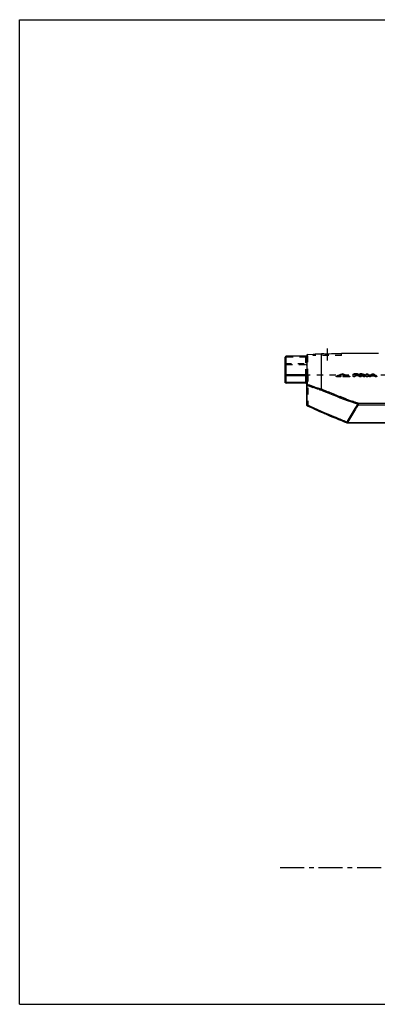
# Model space of a CAD drawing. Header units: millimetres. Extents: x 0 to 1000, y 0 to 1000.
# Tile 1 of 2: x 0 to 364, y 0 to 1000. Entities that reach past the tile are written whole.
import ezdxf

# ---------------------------------------------------------------- set-up
doc = ezdxf.new("R2010")
doc.units = ezdxf.units.MM
doc.header["$LTSCALE"] = 65.185185
doc.linetypes.add('CENTER', pattern=[0.6, 0.375, -0.075, 0.075, -0.075])
doc.linetypes.add('HIDDEN', pattern=[0.2, 0.1, -0.1])
doc.layers.get('0').update_dxf_attribs({"linetype": 'CONTINUOUS'})
for name, color, linetype in [('ACHSEN_S', 7, 'CONTINUOUS'), ('FASEN', 7, 'CONTINUOUS'), ('KOERPER', 7, 'CONTINUOUS'), ('KONST.EL_MIT_GEO', 7, 'CONTINUOUS'), ('RUNDUNG', 7, 'CONTINUOUS'), ('SCHNITT', 7, 'CONTINUOUS')]:
    doc.layers.add(name, color=color, linetype=linetype)

msp = doc.modelspace()

# ---------------------------------------------------------------- linework, layer by layer
at = {"color": 7, "linetype": 'Continuous'}
for p, q in [((0, 0), (0, 1000)), ((0, 1000), (1000, 1000)), ((0, 0), (1000, 0))]:
    msp.add_line(p, q, dxfattribs=at)
at = {"layer": 'ACHSEN_S', "color": 40, "linetype": 'CENTER'}
msp.add_line((265, 139), (735, 139), dxfattribs=at)
at = {"layer": 'FASEN', "color": 7, "linetype": 'Continuous'}
msp.add_line((292.9, 659.8), (298.5, 660.3), dxfattribs=at)
at = {"layer": 'KOERPER', "color": 7, "linetype": 'Continuous'}
msp.add_line((365.1, 661), (327.5, 661), dxfattribs=at)
at = {"layer": 'KONST.EL_MIT_GEO', "color": 8, "linetype": 'HIDDEN'}
for p, q in [((327.8, 639.9), (327.8, 640.1)), ((328.7, 639.9), (328.7, 640.1)), ((340.2, 639.9), (340.2, 640.2)), ((343.5, 639.9), (343.5, 640.2)), ((346.5, 639.9), (346.5, 640.2)), ((348, 639.9), (348, 640.2)), ((358.4, 639.8), (358.4, 640.1)), ((360.3, 639.8), (360.3, 640.1)), ((322.1, 637.7), (322.1, 637.9)), ((323.7, 637.7), (323.7, 638)), ((323.7, 637.7), (324.4, 638)), ((326, 637.7), (323.7, 637.7)), ((326, 637.7), (326, 638)), ((329.5, 637.7), (329.5, 638)), ((335.3, 637.7), (329.5, 637.7)), ((331.9, 638.6), (331.9, 638.9)), ((335.3, 637.7), (335.3, 638)), ((343.5, 639.9), (340.2, 639.9)), ((341.2, 639), (341.2, 639.3)), ((343.2, 639), (341.2, 639)), ((343.2, 639), (343.2, 639.3)), ((348, 639.9), (346.5, 639.9)), ((347.5, 639), (347.5, 639.3)), ((348, 639), (347.5, 639)), ((348, 639), (348, 639.3)), ((348.7, 639.2), (348.7, 639.5)), ((350, 638.6), (350, 638.9)), ((351.3, 637.8), (351.3, 638.1)), ((355.4, 637.8), (355.4, 638.1)), ((358.5, 638.4), (358.5, 638.7)), ((358.5, 638.4), (358.7, 638.5)), ((360.2, 638.4), (358.5, 638.4)), ((358.7, 638.5), (358.9, 638.7)), ((360, 638.5), (359.8, 638.7)), ((360.2, 638.4), (360, 638.5)), ((360.2, 638.4), (360.2, 638.7)), ((363.3, 637.8), (363.3, 638.1))]:
    msp.add_line(p, q, dxfattribs=at)
at = {"layer": 'KONST.EL_MIT_GEO', "color": 7, "linetype": 'Continuous'}
for p, q in [((343.5, 640.2), (340.2, 640.2)), ((348, 640.2), (346.5, 640.2)), ((322, 637.8), (322, 637.6)), ((322.6, 637.4), (322.6, 637.7)), ((326, 637.7), (322.6, 637.7)), ((326, 637.4), (322.6, 637.4)), ((326, 638), (323.7, 638)), ((326, 637.4), (326, 637.7)), ((326.6, 637.6), (326.6, 637.8)), ((328.3, 639.5), (328.3, 639.8)), ((328.9, 637.8), (328.9, 637.6)), ((335.3, 638), (329.5, 638)), ((329.5, 637.4), (329.5, 637.7)), ((335.3, 637.7), (329.5, 637.7)), ((335.3, 637.4), (329.5, 637.4)), ((331, 638.4), (331, 638.7)), ((332, 638.5), (332, 638.8)), ((335.3, 637.4), (335.3, 637.7)), ((335.9, 637.6), (335.9, 637.8)), ((339.2, 637.7), (339.2, 639.9)), ((341.2, 639.3), (341.2, 639.7)), ((343.5, 639.7), (341.2, 639.7)), ((343.5, 639.4), (341.2, 639.4)), ((343.2, 639.3), (341.2, 639.3)), ((341.2, 637.7), (341.2, 638.7)), ((343.2, 638.7), (341.2, 638.7)), ((343.2, 638.4), (341.2, 638.4)), ((343.2, 638.4), (343.2, 638.7)), ((343.5, 639.4), (343.5, 639.7)), ((344.2, 638.7), (344.2, 639)), ((344.5, 639.7), (344.5, 639.9)), ((345.5, 637.7), (345.5, 639.9)), ((347.5, 639.3), (347.5, 639.7)), ((348, 639.7), (347.5, 639.7)), ((348, 639.4), (347.5, 639.4)), ((348, 639.3), (347.5, 639.3)), ((347.5, 637.7), (347.5, 638.7)), ((348.2, 638.7), (347.5, 638.7)), ((348.2, 638.4), (347.5, 638.4)), ((348, 639.4), (348, 639.7)), ((348.2, 638.4), (348.2, 638.7)), ((349.5, 637.6), (349.5, 637.8)), ((350.7, 639.2), (350.7, 639.5)), ((351.4, 637.7), (351.4, 638)), ((352.4, 637.7), (352.4, 639.9)), ((354.4, 637.7), (354.4, 639.9)), ((355.4, 638), (355.4, 637.7)), ((357.3, 637.6), (357.3, 637.8)), ((357.6, 637.8), (357.6, 638.1)), ((361.1, 638.1), (357.6, 638.1)), ((361.1, 637.8), (357.6, 637.8)), ((360.2, 638.7), (358.5, 638.7)), ((358.9, 638.7), (359.4, 638.9)), ((359.4, 638.9), (359.4, 639.2)), ((359.8, 638.7), (359.4, 638.9)), ((361.1, 637.8), (361.1, 638.1)), ((361.4, 637.6), (361.4, 637.8)), ((363.3, 637.7), (363.3, 638))]:
    msp.add_line(p, q, dxfattribs=at)
for centre, radius, start, end in [((459.9, 293), 371.4, 110.8326, 111.7688), ((197.4, 295.1), 369.2, 68.6461, 69.1692), ((456.6, 487.2), 181.6, 122.7092, 123.8415), ((262.1, 487.2), 181.6, 56.1585, 57.2907), ((461.4, 292.6), 371.8, 110.9901, 111.74), ((461.2, 292.7), 371.4, 110.9786, 111.6095), ((195.7, 294.2), 370.2, 68.5618, 69.0111), ((195.7, 293.8), 370.3, 68.573, 69.0221), ((244.2, 472.3), 196.2, 57.5494, 58.0101), ((244.3, 471.9), 196.2, 57.5643, 58.0249), ((246.9, 473), 195.4, 57.6837, 58.1432), ((458.7, 487.4), 181.4, 123.1838, 123.5024), ((260, 487.4), 181.4, 56.4976, 56.8162)]:
    msp.add_arc(centre, radius, start, end, dxfattribs=at)
at = {"layer": 'KONST.EL_MIT_GEO', "color": 8, "linetype": 'HIDDEN'}
for centre, radius, start, end in [((459.8, 292.6), 371.6, 110.8217, 111.7575), ((197.5, 294.6), 369.4, 68.6573, 69.1801), ((348.2, 638.3), 1.08, 74.4836, 75.8678), ((349, 641.8), 3.31, 286.6988, 288.5434), ((246.9, 472.7), 195.4, 57.6986, 58.1579), ((349.2, 641.3), 2.77, 288.5408, 290.6095), ((349.4, 640.9), 2.32, 290.5991, 293.1911), ((456.5, 486.9), 181.6, 122.6943, 123.8263), ((262.2, 486.9), 181.6, 56.1737, 57.3057)]:
    msp.add_arc(centre, radius, start, end, dxfattribs=at)
at = {"layer": 'KONST.EL_MIT_GEO', "color": 7, "linetype": 'Continuous'}
for centre, major_axis, start_param, end_param in [((357.3, 139), (82.2, 521.2), 0.36399, 0.36564), ((357.3, 139), (82.1, 520.9), 0.36399, 0.36564), ((361.4, 139), (-82.2, 521.2), -0.36564, -0.36399), ((361.4, 139), (-82.1, 520.9), -0.36564, -0.36399)]:
    msp.add_ellipse(centre, major_axis=major_axis, ratio=0.41179, start_param=start_param, end_param=end_param, dxfattribs=at)
for points, knots in [([(327.8, 640.1), (327.8, 640.2), (328, 640.2), (328.3, 640.2), (328.5, 640.2), (328.7, 640.2), (328.7, 640.1)], [0, 0, 0, 0, 0.22317, 0.50002, 0.77685, 1, 1, 1, 1]), ([(339.2, 639.9), (339.2, 640), (339.3, 640), (339.4, 640.1), (339.6, 640.2), (339.9, 640.2), (340.1, 640.2), (340.2, 640.2)], [0, 0, 0, 0, 0.12231, 0.2189, 0.34044, 0.6456, 1, 1, 1, 1]), ([(343.5, 640.2), (343.7, 640.2), (343.9, 640.2), (344.2, 640.2), (344.4, 640.1), (344.5, 640), (344.5, 640), (344.5, 639.9)], [0, 0, 0, 0, 0.35437, 0.65957, 0.78108, 0.87764, 1, 1, 1, 1]), ([(345.5, 639.9), (345.5, 640), (345.6, 640), (345.7, 640.1), (345.9, 640.2), (346.1, 640.2), (346.4, 640.2), (346.5, 640.2)], [0, 0, 0, 0, 0.12231, 0.2189, 0.34044, 0.6456, 1, 1, 1, 1]), ([(348, 640.2), (348.4, 640.2), (348.9, 640.2), (349.5, 640.1), (349.9, 640), (350.3, 639.9), (350.5, 639.8), (350.7, 639.6), (350.7, 639.5)], [0, 0, 0, 0, 0.35398, 0.51542, 0.65905, 0.78049, 0.87712, 1, 1, 1, 1]), ([(352.4, 639.9), (352.4, 640), (352.5, 640), (352.6, 640.1), (352.7, 640.2), (353, 640.2), (353.4, 640.2), (353.7, 640.2), (354, 640.2), (354.2, 640.1), (354.3, 640), (354.4, 640), (354.4, 639.9)], [0, 0, 0, 0, 0.06116, 0.10942, 0.17019, 0.3228, 0.5, 0.67721, 0.82982, 0.89058, 0.93884, 1, 1, 1, 1]), ([(358.4, 640.1), (358.5, 640.1), (358.6, 640.1), (358.9, 640.2), (359.4, 640.2), (359.8, 640.2), (360.1, 640.1), (360.2, 640.1), (360.3, 640.1)], [0, 0, 0, 0, 0.08933, 0.20793, 0.5001, 0.79221, 0.91075, 1, 1, 1, 1]), ([(322, 637.8), (322, 637.9), (322, 637.9), (322.1, 637.9), (322.1, 637.9), (322.1, 637.9)], [0, 0, 0, 0, 0.17635, 0.51832, 1, 1, 1, 1]), ([(322.6, 637.7), (322.4, 637.7), (322.3, 637.7), (322.1, 637.7), (322, 637.8), (322, 637.8), (322, 637.8)], [0, 0, 0, 0, 0.65558, 0.77722, 0.87439, 1, 1, 1, 1]), ([(322.6, 637.4), (322.4, 637.4), (322.3, 637.4), (322.1, 637.5), (322, 637.5), (322, 637.5), (322, 637.6)], [0, 0, 0, 0, 0.65357, 0.77723, 0.87614, 1, 1, 1, 1]), ([(326, 638), (326.2, 638), (326.3, 638), (326.5, 637.9), (326.6, 637.9), (326.6, 637.9), (326.6, 637.8)], [0, 0, 0, 0, 0.65562, 0.77724, 0.8744, 1, 1, 1, 1]), ([(326.6, 637.8), (326.6, 637.8), (326.6, 637.8), (326.5, 637.7), (326.3, 637.7), (326.2, 637.7), (326, 637.7)], [0, 0, 0, 0, 0.1257, 0.22292, 0.34456, 1, 1, 1, 1]), ([(326.6, 637.6), (326.6, 637.5), (326.6, 637.5), (326.5, 637.5), (326.3, 637.4), (326.2, 637.4), (326, 637.4)], [0, 0, 0, 0, 0.12555, 0.22445, 0.34605, 1, 1, 1, 1]), ([(328.9, 637.8), (328.9, 637.9), (329, 637.9), (329, 637.9), (329.2, 638), (329.4, 638), (329.5, 638)], [0, 0, 0, 0, 0.12562, 0.2228, 0.34441, 1, 1, 1, 1]), ([(329.5, 637.7), (329.4, 637.7), (329.2, 637.7), (329, 637.7), (329, 637.8), (328.9, 637.8), (328.9, 637.8)], [0, 0, 0, 0, 0.65547, 0.77712, 0.87432, 1, 1, 1, 1]), ([(329.5, 637.4), (329.4, 637.4), (329.2, 637.4), (329, 637.5), (329, 637.5), (328.9, 637.5), (328.9, 637.6)], [0, 0, 0, 0, 0.65377, 0.77721, 0.8759, 1, 1, 1, 1]), ([(332, 638.8), (332, 638.8), (332, 638.8), (331.9, 638.7), (331.8, 638.7), (331.5, 638.7), (331.3, 638.7), (331.1, 638.7), (331, 638.7)], [0, 0, 0, 0, 0.0535, 0.13894, 0.25935, 0.40676, 0.73075, 1, 1, 1, 1]), ([(332, 638.5), (332, 638.5), (332, 638.5), (331.9, 638.4), (331.8, 638.4), (331.5, 638.4), (331.3, 638.4), (331.1, 638.4), (331, 638.4)], [0, 0, 0, 0, 0.05358, 0.14032, 0.25862, 0.40528, 0.72935, 1, 1, 1, 1]), ([(331.9, 638.9), (331.9, 638.9), (332, 638.9), (332, 638.9), (332, 638.8)], [0, 0, 0, 0, 0.34748, 1, 1, 1, 1]), ([(335.3, 638), (335.4, 638), (335.6, 638), (335.8, 637.9), (335.8, 637.9), (335.9, 637.9), (335.9, 637.8)], [0, 0, 0, 0, 0.65562, 0.77724, 0.8744, 1, 1, 1, 1]), ([(335.9, 637.8), (335.9, 637.8), (335.8, 637.8), (335.8, 637.7), (335.6, 637.7), (335.4, 637.7), (335.3, 637.7)], [0, 0, 0, 0, 0.1257, 0.22292, 0.34456, 1, 1, 1, 1]), ([(335.9, 637.6), (335.9, 637.5), (335.8, 637.5), (335.8, 637.5), (335.6, 637.4), (335.4, 637.4), (335.3, 637.4)], [0, 0, 0, 0, 0.12555, 0.22445, 0.34605, 1, 1, 1, 1]), ([(341.2, 638), (341.2, 637.9), (341.2, 637.9), (341.1, 637.8), (340.9, 637.7), (340.6, 637.7), (340.2, 637.7), (339.9, 637.7), (339.6, 637.7), (339.4, 637.8), (339.3, 637.9), (339.2, 637.9), (339.2, 638)], [0, 0, 0, 0, 0.06269, 0.11119, 0.17192, 0.32388, 0.5, 0.67613, 0.82808, 0.88881, 0.93731, 1, 1, 1, 1]), ([(341.2, 637.7), (341.2, 637.6), (341.2, 637.6), (341.1, 637.5), (340.9, 637.4), (340.6, 637.4), (340.2, 637.4), (339.9, 637.4), (339.6, 637.4), (339.4, 637.5), (339.3, 637.6), (339.2, 637.6), (339.2, 637.7)], [0, 0, 0, 0, 0.06366, 0.1119, 0.1716, 0.32486, 0.49972, 0.67566, 0.82813, 0.88782, 0.93645, 1, 1, 1, 1]), ([(343.2, 639.3), (343.3, 639.3), (343.6, 639.2), (343.8, 639.2), (344, 639.1), (344.1, 639.1), (344.2, 639), (344.2, 639)], [0, 0, 0, 0, 0.35339, 0.65797, 0.77942, 0.87619, 1, 1, 1, 1]), ([(344.2, 639), (344.2, 638.9), (344.1, 638.9), (344, 638.8), (343.8, 638.7), (343.6, 638.7), (343.3, 638.7), (343.2, 638.7)], [0, 0, 0, 0, 0.12391, 0.22072, 0.34222, 0.64676, 1, 1, 1, 1]), ([(344.2, 638.7), (344.2, 638.6), (344.1, 638.6), (344, 638.5), (343.8, 638.5), (343.6, 638.4), (343.3, 638.4), (343.2, 638.4)], [0, 0, 0, 0, 0.12364, 0.22187, 0.34257, 0.64341, 1, 1, 1, 1]), ([(344.5, 639.9), (344.5, 639.9), (344.5, 639.8), (344.4, 639.8), (344.2, 639.7), (343.9, 639.7), (343.7, 639.7), (343.5, 639.7)], [0, 0, 0, 0, 0.12246, 0.21907, 0.34061, 0.64578, 1, 1, 1, 1]), ([(344.5, 639.7), (344.5, 639.6), (344.5, 639.5), (344.4, 639.5), (344.2, 639.4), (343.9, 639.4), (343.7, 639.4), (343.5, 639.4)], [0, 0, 0, 0, 0.12219, 0.22022, 0.34098, 0.64244, 1, 1, 1, 1]), ([(347.5, 638), (347.5, 637.9), (347.4, 637.9), (347.3, 637.8), (347.1, 637.7), (346.9, 637.7), (346.5, 637.7), (346.1, 637.7), (345.9, 637.7), (345.7, 637.8), (345.6, 637.9), (345.5, 637.9), (345.5, 638)], [0, 0, 0, 0, 0.06269, 0.11119, 0.17192, 0.32388, 0.5, 0.67613, 0.82808, 0.88881, 0.93731, 1, 1, 1, 1]), ([(347.5, 637.7), (347.5, 637.6), (347.4, 637.6), (347.3, 637.5), (347.1, 637.4), (346.9, 637.4), (346.5, 637.4), (346.1, 637.4), (345.9, 637.4), (345.7, 637.5), (345.6, 637.6), (345.5, 637.6), (345.5, 637.7)], [0, 0, 0, 0, 0.06366, 0.1119, 0.1716, 0.32486, 0.49972, 0.67566, 0.82813, 0.88782, 0.93645, 1, 1, 1, 1]), ([(348.7, 639.5), (348.7, 639.5), (348.7, 639.5), (348.6, 639.6), (348.5, 639.6), (348.3, 639.6), (348.1, 639.7), (348, 639.7)], [0, 0, 0, 0, 0.12309, 0.21979, 0.3413, 0.6461, 1, 1, 1, 1]), ([(348, 639.3), (348.1, 639.3), (348.3, 639.3), (348.5, 639.3), (348.6, 639.3), (348.7, 639.4), (348.7, 639.4), (348.7, 639.5)], [0, 0, 0, 0, 0.35379, 0.65857, 0.7801, 0.87683, 1, 1, 1, 1]), ([(348.3, 639.4), (348.3, 639.4), (348.2, 639.4), (348.1, 639.4), (348, 639.4)], [0, 0, 0, 0, 0.24219, 1, 1, 1, 1]), ([(348.5, 639.3), (348.5, 639.3), (348.4, 639.3), (348.3, 639.4), (348.3, 639.4)], [0, 0, 0, 0, 0.22904, 1, 1, 1, 1]), ([(351.4, 638), (351.4, 637.9), (351.4, 637.9), (351.3, 637.8), (351.1, 637.8), (350.9, 637.7), (350.6, 637.7), (350.3, 637.7), (350, 637.7), (349.7, 637.7), (349.6, 637.8), (349.5, 637.8)], [0, 0, 0, 0, 0.05616, 0.09729, 0.1483, 0.27719, 0.43255, 0.5989, 0.7591, 0.89693, 1, 1, 1, 1]), ([(351.4, 637.7), (351.4, 637.6), (351.4, 637.6), (351.3, 637.5), (351.1, 637.5), (350.9, 637.4), (350.6, 637.4), (350.3, 637.4), (350, 637.4), (349.7, 637.5), (349.6, 637.5), (349.5, 637.6)], [0, 0, 0, 0, 0.05518, 0.09597, 0.14761, 0.27681, 0.42997, 0.59871, 0.75764, 0.89548, 1, 1, 1, 1]), ([(350.7, 639.5), (350.7, 639.3), (350.6, 639.2), (350.3, 639), (350.1, 639), (350, 638.9)], [0, 0, 0, 0, 0.36287, 0.64544, 1, 1, 1, 1]), ([(350.7, 639.2), (350.7, 639.1), (350.6, 638.9), (350.5, 638.8), (350.3, 638.8), (350.3, 638.7)], [0, 0, 0, 0, 0.38558, 0.65957, 1, 1, 1, 1]), ([(351.3, 638.1), (351.3, 638.1), (351.4, 638.1), (351.4, 638), (351.4, 638)], [0, 0, 0, 0, 0.31713, 1, 1, 1, 1]), ([(354.4, 638), (354.4, 637.9), (354.3, 637.9), (354.2, 637.8), (354, 637.7), (353.7, 637.7), (353.4, 637.7), (353, 637.7), (352.7, 637.7), (352.6, 637.8), (352.5, 637.9), (352.4, 637.9), (352.4, 638)], [0, 0, 0, 0, 0.06269, 0.11119, 0.17192, 0.32388, 0.5, 0.67613, 0.82808, 0.88881, 0.93731, 1, 1, 1, 1]), ([(354.4, 637.7), (354.4, 637.6), (354.3, 637.6), (354.2, 637.5), (354, 637.4), (353.7, 637.4), (353.4, 637.4), (353, 637.4), (352.7, 637.4), (352.6, 637.5), (352.5, 637.6), (352.4, 637.6), (352.4, 637.7)], [0, 0, 0, 0, 0.06366, 0.1119, 0.1716, 0.32486, 0.49972, 0.67566, 0.82813, 0.88782, 0.93645, 1, 1, 1, 1]), ([(355.4, 638), (355.4, 638), (355.4, 638), (355.4, 638.1), (355.4, 638.1)], [0, 0, 0, 0, 0.20728, 1, 1, 1, 1]), ([(357.3, 637.8), (357.2, 637.8), (357.1, 637.8), (356.8, 637.7), (356.5, 637.7), (356.2, 637.7), (355.9, 637.7), (355.6, 637.8), (355.5, 637.8), (355.4, 637.9), (355.4, 637.9), (355.4, 638)], [0, 0, 0, 0, 0.10123, 0.23799, 0.398, 0.56482, 0.72102, 0.85082, 0.90221, 0.94361, 1, 1, 1, 1]), ([(357.3, 637.6), (357.2, 637.5), (357.1, 637.5), (356.8, 637.4), (356.5, 637.4), (356.2, 637.4), (355.9, 637.4), (355.6, 637.5), (355.5, 637.5), (355.4, 637.6), (355.4, 637.6), (355.4, 637.7)], [0, 0, 0, 0, 0.10272, 0.23845, 0.39827, 0.56693, 0.72072, 0.85185, 0.90352, 0.94425, 1, 1, 1, 1]), ([(363.3, 638), (363.3, 637.9), (363.3, 637.9), (363.2, 637.8), (363.1, 637.8), (362.9, 637.7), (362.6, 637.7), (362.2, 637.7), (361.9, 637.7), (361.7, 637.8), (361.5, 637.8), (361.4, 637.8)], [0, 0, 0, 0, 0.05638, 0.09778, 0.14915, 0.27892, 0.43512, 0.60194, 0.76197, 0.89879, 1, 1, 1, 1]), ([(363.3, 637.7), (363.3, 637.6), (363.3, 637.6), (363.2, 637.5), (363.1, 637.5), (362.9, 637.4), (362.6, 637.4), (362.2, 637.4), (361.9, 637.4), (361.7, 637.5), (361.5, 637.5), (361.4, 637.6)], [0, 0, 0, 0, 0.05548, 0.09648, 0.14849, 0.2789, 0.43292, 0.60215, 0.76097, 0.89757, 1, 1, 1, 1]), ([(363.3, 638.1), (363.3, 638.1), (363.3, 638), (363.3, 638), (363.3, 638)], [0, 0, 0, 0, 0.3132, 1, 1, 1, 1])]:
    msp.add_open_spline(points, degree=3, knots=knots, dxfattribs=at)
at = {"layer": 'KONST.EL_MIT_GEO', "color": 8, "linetype": 'HIDDEN'}
for points, knots in [([(322, 637.6), (322, 637.6), (322, 637.6), (322.1, 637.6), (322.1, 637.7)], [0, 0, 0, 0, 0.17421, 1, 1, 1, 1]), ([(326, 637.7), (326.2, 637.7), (326.3, 637.7), (326.5, 637.7), (326.6, 637.6), (326.6, 637.6), (326.6, 637.6)], [0, 0, 0, 0, 0.65392, 0.77733, 0.87597, 1, 1, 1, 1]), ([(327.8, 639.9), (327.8, 639.9), (328, 639.9), (328.3, 639.9), (328.5, 639.9), (328.7, 639.9), (328.7, 639.9)], [0, 0, 0, 0, 0.22219, 0.50007, 0.77485, 1, 1, 1, 1]), ([(328.9, 637.6), (328.9, 637.6), (329, 637.6), (329, 637.7), (329.2, 637.7), (329.4, 637.7), (329.5, 637.7)], [0, 0, 0, 0, 0.12547, 0.22432, 0.34591, 1, 1, 1, 1]), ([(331.9, 638.6), (331.9, 638.6), (332, 638.6), (332, 638.6), (332, 638.5)], [0, 0, 0, 0, 0.35656, 1, 1, 1, 1]), ([(335.3, 637.7), (335.4, 637.7), (335.6, 637.7), (335.8, 637.7), (335.8, 637.6), (335.9, 637.6), (335.9, 637.6)], [0, 0, 0, 0, 0.65392, 0.77733, 0.87597, 1, 1, 1, 1]), ([(339.2, 639.7), (339.2, 639.7), (339.3, 639.8), (339.4, 639.8), (339.6, 639.9), (339.9, 639.9), (340.1, 639.9), (340.2, 639.9)], [0, 0, 0, 0, 0.12259, 0.21866, 0.34101, 0.64491, 1, 1, 1, 1]), ([(343.2, 639), (343.3, 639), (343.6, 639), (343.8, 638.9), (344, 638.8), (344.1, 638.8), (344.2, 638.7), (344.2, 638.7)], [0, 0, 0, 0, 0.35743, 0.65744, 0.77909, 0.87734, 1, 1, 1, 1]), ([(343.5, 639.9), (343.7, 639.9), (343.9, 639.9), (344.2, 639.9), (344.4, 639.8), (344.5, 639.8), (344.5, 639.7), (344.5, 639.7)], [0, 0, 0, 0, 0.3584, 0.65902, 0.78073, 0.87879, 1, 1, 1, 1]), ([(345.5, 639.7), (345.5, 639.7), (345.6, 639.8), (345.7, 639.8), (345.9, 639.9), (346.1, 639.9), (346.4, 639.9), (346.5, 639.9)], [0, 0, 0, 0, 0.12259, 0.21866, 0.34101, 0.64491, 1, 1, 1, 1]), ([(348, 639.9), (348.4, 639.9), (348.9, 639.9), (349.5, 639.8), (349.9, 639.7), (350.3, 639.6), (350.5, 639.5), (350.7, 639.3), (350.7, 639.2)], [0, 0, 0, 0, 0.35477, 0.51489, 0.6585, 0.78074, 0.8768, 1, 1, 1, 1]), ([(348, 639), (348.1, 639), (348.3, 639), (348.5, 639), (348.6, 639.1), (348.7, 639.1), (348.7, 639.1), (348.7, 639.2)], [0, 0, 0, 0, 0.35824, 0.65797, 0.77881, 0.87715, 1, 1, 1, 1]), ([(348.7, 639.2), (348.7, 639.2), (348.7, 639.3), (348.6, 639.3), (348.5, 639.3)], [0, 0, 0, 0, 0.19046, 1, 1, 1, 1]), ([(348.7, 639.2), (348.7, 639.2), (348.7, 639.2), (348.7, 639.2), (348.7, 639.2)], [0, 0, 0, 0, 0.22312, 1, 1, 1, 1]), ([(351.3, 637.8), (351.3, 637.8), (351.4, 637.8), (351.4, 637.7), (351.4, 637.7)], [0, 0, 0, 0, 0.31986, 1, 1, 1, 1]), ([(352.4, 639.7), (352.4, 639.7), (352.5, 639.8), (352.6, 639.8), (352.7, 639.9), (353, 639.9), (353.4, 639.9), (353.7, 639.9), (354, 639.9), (354.2, 639.8), (354.3, 639.8), (354.4, 639.7), (354.4, 639.7)], [0, 0, 0, 0, 0.06212, 0.11014, 0.16987, 0.32379, 0.49972, 0.67673, 0.82986, 0.88958, 0.93798, 1, 1, 1, 1]), ([(355.4, 637.7), (355.4, 637.7), (355.4, 637.7), (355.4, 637.8), (355.4, 637.8)], [0, 0, 0, 0, 0.20836, 1, 1, 1, 1]), ([(358.4, 639.8), (358.5, 639.8), (358.6, 639.8), (358.9, 639.9), (359.4, 639.9), (359.8, 639.9), (360.1, 639.8), (360.2, 639.8), (360.3, 639.8)], [0, 0, 0, 0, 0.08985, 0.20755, 0.49977, 0.79219, 0.91007, 1, 1, 1, 1]), ([(363.3, 637.8), (363.3, 637.8), (363.3, 637.8), (363.3, 637.7), (363.3, 637.7)], [0, 0, 0, 0, 0.31593, 1, 1, 1, 1])]:
    msp.add_open_spline(points, degree=3, knots=knots, dxfattribs=at)
at = {"layer": 'RUNDUNG', "color": 7, "linetype": 'Continuous'}
for p, q in [((270, 631.9), (270, 657.3)), ((271, 630.9), (271, 658.3)), ((292, 658.3), (271, 658.3)), ((291.9, 658.4), (291.8, 658.3)), ((292, 658.4), (291.9, 658.4)), ((292, 658.4), (292, 658.8)), ((292.1, 658.4), (292, 658.4)), ((292, 658.4), (292, 658.4)), ((292, 658.3), (292, 639.5)), ((292.2, 658.4), (292.1, 658.4)), ((292.3, 658.4), (292.2, 658.4)), ((292.4, 658.4), (292.3, 658.4)), ((292.3, 658.4), (292.3, 658.4)), ((292.4, 658.4), (292.4, 658.4)), ((292.9, 658.6), (292.9, 659.8)), ((270, 638.5), (291.1, 638.5)), ((270, 631.9), (292, 631.9)), ((271, 639.5), (292, 639.5)), ((291, 630.9), (271, 630.9)), ((291, 630.9), (291, 638.4)), ((292, 608.8), (292, 638)), ((292.9, 629.7), (292.9, 639)), ((292.2, 628.7), (292, 628.7)), ((292.2, 628.7), (292.2, 608.8)), ((344.5, 610.4), (344.5, 609)), ((344.5, 610.4), (677.5, 610.4)), ((292.2, 608.8), (292, 608.8)), ((344.5, 609), (677.5, 609)), ((333.4, 590.4), (333.4, 591)), ((333.4, 591), (688.6, 591)), ((333.4, 590.4), (688.6, 590.4))]:
    msp.add_line(p, q, dxfattribs=at)
at = {"layer": 'RUNDUNG', "color": 8, "linetype": 'HIDDEN'}
for p, q in [((291.1, 657.3), (270, 657.3)), ((270, 650.7), (292, 650.7)), ((291, 638.4), (291, 657.3)), ((291.8, 658.3), (291.7, 658.3)), ((291.9, 658.3), (291.8, 658.3)), ((292, 658.3), (292, 658.4)), ((292.9, 658.6), (292.9, 639)), ((271, 649.7), (291, 649.7)), ((291, 630.9), (271, 630.9)), ((292, 638), (292, 639.5)), ((293, 639), (293, 607.8)), ((292.6, 607.9), (292.6, 607.9)), ((302.4, 603.4), (302.4, 603.4)), ((307.7, 601.1), (307.7, 601)), ((313.1, 598.7), (313.1, 598.7)), ((321.5, 595.2), (321.5, 595.2)), ((324.3, 594), (324.3, 594)), ((327.3, 592.8), (327.3, 592.8)), ((330.2, 591.6), (330.2, 591.6)), ((333.1, 590.6), (333.4, 590.5)), ((688.6, 590.5), (333.4, 590.5))]:
    msp.add_line(p, q, dxfattribs=at)
msp.add_lwpolyline([(292, 657.6), (292, 657.6), (292, 657.6), (292, 657.7), (292, 657.7), (292, 657.8), (292, 657.8), (292, 657.9), (292.1, 657.9), (292.1, 658), (292.1, 658), (292.1, 658), (292.1, 658.1), (292.2, 658.1), (292.2, 658.2), (292.2, 658.2), (292.2, 658.2), (292.3, 658.2), (292.3, 658.3), (292.3, 658.3), (292.4, 658.3), (292.4, 658.3), (292.4, 658.4), (292.4, 658.4), (292.5, 658.4), (292.5, 658.4), (292.5, 658.4), (292.5, 658.4), (292.5, 658.4), (292.6, 658.5), (292.6, 658.5), (292.6, 658.5), (292.6, 658.5), (292.6, 658.5), (292.6, 658.5), (292.6, 658.5)], dxfattribs=at)
at = {"layer": 'RUNDUNG', "color": 7, "linetype": 'Continuous'}
for points in [[(292.6, 658.5), (292.6, 658.5), (292.6, 658.5), (292.6, 658.5), (292.6, 658.5), (292.6, 658.5), (292.6, 658.5), (292.6, 658.5), (292.6, 658.5), (292.6, 658.5), (292.6, 658.5), (292.5, 658.5), (292.5, 658.5), (292.5, 658.5), (292.5, 658.4), (292.5, 658.4), (292.4, 658.4), (292.4, 658.4)], [(292.6, 607.9), (294.9, 606.8), (297.4, 605.7), (299.9, 604.5), (302.4, 603.4), (305, 602.2), (307.7, 601), (310.4, 599.9), (313.1, 598.7), (315.8, 597.5), (318.6, 596.4), (321.5, 595.2), (324.3, 594), (327.3, 592.8), (330.2, 591.6), (333.1, 590.5)]]:
    msp.add_lwpolyline(points, dxfattribs=at)
for centre, radius, start, end in [((271, 657.3), 1, 90, 180), ((271, 657.3), 0.994, 165.1288, 171.8462), ((271, 657.3), 0.993, 176.2467, 179.9969), ((271, 657.3), 0.995, 157.52, 161.3465), ((293, 658.8), 1, 95, 180), ((271, 631.9), 1, 180, 270), ((294.6, 635.3), 4.76, 138.5108, 140.0201), ((291, 629.9), 1, 0, 90), ((507.5, 1242.1), 650, 250.655, 251.9664), ((507.8, 1238.1), 645.3, 250.5483, 251.8674), ((293, 608.8), 1, 180, 245.1317), ((292.8, 608.4), 0.565, 241.7539, 245.1149), ((333.4, 591.4), 1, 248.5721, 270)]:
    msp.add_arc(centre, radius, start, end, dxfattribs=at)
at = {"layer": 'RUNDUNG', "color": 8, "linetype": 'HIDDEN'}
for centre, radius, start, end in [((271, 650.7), 0.999, 180.0787, 270.0785), ((257.3, 685.7), 44.1, 319.8274, 319.9827), ((289.3, 678.6), 20.4, 276.9783, 277.1576), ((289.5, 677), 18.8, 277.2478, 277.5287), ((293, 657.6), 1, 116.5531, 127.3043), ((291, 648.7), 0.999, 0.0787, 90.0785), ((293, 640), 1, 180, 270), ((505.7, 1236.7), 644.4, 250.6492, 251.9722), ((506, 1232.7), 639.6, 250.5425, 251.8732), ((293, 608.8), 1, 230.6122, 241.5897), ((293, 608.9), 1.07, 259.4539, 269.9927)]:
    msp.add_arc(centre, radius, start, end, dxfattribs=at)
for points, knots in [([(291, 657.3), (291.1, 657.3), (291.4, 657.3), (291.6, 657.4), (291.8, 657.5), (291.9, 657.5), (292, 657.5), (292, 657.6), (292, 657.6)], [0, 0, 0, 0, 0.36786, 0.68303, 0.80679, 0.90204, 0.96598, 1, 1, 1, 1]), ([(291.1, 657.3), (291.1, 657.4), (291.2, 657.5), (291.2, 657.7), (291.3, 657.9), (291.3, 658), (291.4, 658.2), (291.6, 658.3), (291.6, 658.3), (291.7, 658.3)], [0, 0, 0, 0, 0.15549, 0.30703, 0.44881, 0.57678, 0.787, 0.88442, 1, 1, 1, 1]), ([(291.8, 658.3), (291.8, 658.3), (291.9, 658.3), (291.9, 658.3), (292, 658.3)], [0, 0, 0, 0, 0.27176, 1, 1, 1, 1]), ([(271, 630.9), (270.9, 630.9), (270.6, 631), (270.3, 631.2), (270.1, 631.5), (270, 631.8), (270, 631.9)], [0, 0, 0, 0, 0.25453, 0.50643, 0.75457, 1, 1, 1, 1]), ([(291, 630.9), (291.1, 630.9), (291.4, 630.9), (291.7, 630.7), (291.9, 630.3), (292, 630.1), (292, 630)], [0, 0, 0, 0, 0.25452, 0.50642, 0.75455, 1, 1, 1, 1]), ([(344.5, 610.4), (341.1, 611.5), (328.5, 616.1), (316.1, 621.1), (307, 624.9)], [0, 0, 0, 0, 0.2629, 1, 1, 1, 1]), ([(307, 624.9), (307, 624.9), (307, 624.9), (307, 624.9), (307, 624.9)], [0, 0, 0, 0, 0.18743, 1, 1, 1, 1]), ([(292, 608.8), (292, 608.6), (292.1, 608.4), (292.3, 608.1), (292.6, 607.9), (292.9, 607.8), (293, 607.8)], [0, 0, 0, 0, 0.24254, 0.48951, 0.74264, 1, 1, 1, 1]), ([(292.2, 608.8), (295.3, 607.3), (308.7, 601.2), (322.3, 595.5), (332.8, 591.4)], [0, 0, 0, 0, 0.23266, 1, 1, 1, 1]), ([(293, 607.8), (293, 607.8), (292.8, 607.8), (292.7, 607.8), (292.6, 607.9)], [0, 0, 0, 0, 0.26282, 1, 1, 1, 1]), ([(333.4, 590.5), (329.8, 591.9), (316.2, 597.4), (302.8, 603.3), (293, 607.8)], [0, 0, 0, 0, 0.2666, 1, 1, 1, 1]), ([(293, 607.8), (296.1, 606.4), (309.3, 600.4), (322.7, 594.7), (333.1, 590.6)], [0, 0, 0, 0, 0.2328, 1, 1, 1, 1]), ([(343.9, 609.5), (342.9, 608), (339.1, 602), (335.5, 596), (332.8, 591.4)], [0, 0, 0, 0, 0.25039, 1, 1, 1, 1]), ([(343.9, 609.5), (343.9, 609.4), (344, 609.3), (344.2, 609.2), (344.4, 609.1), (344.5, 609)], [0, 0, 0, 0, 0.23706, 0.61619, 1, 1, 1, 1]), ([(333.1, 590.5), (333.1, 590.5), (333.2, 590.4), (333.4, 590.5), (333.4, 590.5)], [0, 0, 0, 0, 0.23466, 1, 1, 1, 1])]:
    msp.add_open_spline(points, degree=3, knots=knots, dxfattribs=at)
for points in [[(291.7, 658.3), (291.7, 658.3), (291.8, 658.3), (291.8, 658.3)], [(292, 657.6), (292, 657.7), (292, 657.9), (292.1, 658)], [(292.1, 658), (292.2, 658.2), (292.3, 658.3), (292.4, 658.4)], [(292.5, 607.9), (292.6, 607.9), (292.6, 607.9), (292.6, 607.9)], [(292.8, 607.8), (292.7, 607.9), (292.6, 607.9), (292.5, 607.9)], [(333.2, 590.5), (333.2, 590.5), (333.1, 590.5), (333.1, 590.5)], [(333.3, 590.5), (333.3, 590.5), (333.3, 590.5), (333.2, 590.5)], [(333.4, 590.5), (333.4, 590.5), (333.4, 590.5), (333.3, 590.5)]]:
    msp.add_open_spline(points, degree=3, dxfattribs=at)
at = {"layer": 'RUNDUNG', "color": 7, "linetype": 'Continuous'}
for points, knots in [([(292.4, 658.4), (292.3, 658.4), (292.2, 658.4), (292.1, 658.4), (292, 658.4)], [0, 0, 0, 0, 0.22925, 1, 1, 1, 1]), ([(292, 658.3), (292, 658.3), (292, 658.3), (292, 658.3), (292, 658.3)], [0, 0, 0, 0, 0.70768, 1, 1, 1, 1]), ([(292.9, 658.6), (292.9, 658.6), (292.9, 658.5), (292.9, 658.5), (292.8, 658.5), (292.6, 658.5), (292.5, 658.4), (292.4, 658.4)], [0, 0, 0, 0, 0.02887, 0.08296, 0.278, 0.58689, 1, 1, 1, 1]), ([(271, 639.5), (270.9, 639.5), (270.6, 639.4), (270.3, 639.2), (270.1, 638.9), (270, 638.6), (270, 638.5)], [0, 0, 0, 0, 0.25456, 0.50647, 0.75459, 1, 1, 1, 1]), ([(292, 638), (292, 638.1), (291.9, 638.2), (291.7, 638.4), (291.4, 638.4), (291.1, 638.4), (291, 638.4)], [0, 0, 0, 0, 0.17211, 0.383, 0.66487, 1, 1, 1, 1]), ([(291.8, 639.4), (291.7, 639.4), (291.5, 639.3), (291.3, 639.1), (291.2, 638.8), (291.2, 638.6), (291.1, 638.5), (291.1, 638.5)], [0, 0, 0, 0, 0.23753, 0.46529, 0.72232, 0.86008, 1, 1, 1, 1]), ([(292, 639.5), (292, 639.5), (292, 639.4), (292, 639.4), (291.9, 639.4), (291.8, 639.4), (291.8, 639.4), (291.8, 639.4)], [0, 0, 0, 0, 0.05863, 0.1577, 0.41382, 0.70064, 1, 1, 1, 1]), ([(291.8, 639.4), (291.9, 639.4), (292.1, 639.4), (292.4, 639.3), (292.7, 639.2), (292.9, 639.1), (292.9, 639)], [0, 0, 0, 0, 0.37766, 0.53735, 0.67464, 1, 1, 1, 1]), ([(292, 638), (292, 638.1), (292, 638.4), (292.2, 638.7), (292.5, 638.9), (292.8, 639), (292.9, 639)], [0, 0, 0, 0, 0.24554, 0.4936, 0.74534, 1, 1, 1, 1]), ([(292.9, 629.7), (292.8, 629.7), (292.5, 629.6), (292.2, 629.4), (292, 629.1), (292, 628.9), (292, 628.7)], [0, 0, 0, 0, 0.25678, 0.50936, 0.75654, 1, 1, 1, 1]), ([(292.9, 629.7), (292.7, 629.6), (292.4, 629.3), (292.2, 628.9), (292.2, 628.7)], [0, 0, 0, 0, 0.47607, 1, 1, 1, 1]), ([(307, 624.9), (306.9, 624.9), (306.6, 624.7), (306.4, 624.3), (306.3, 624)], [0, 0, 0, 0, 0.22873, 1, 1, 1, 1]), ([(306.3, 624), (309.2, 622.7), (321.6, 617.6), (334.2, 612.9), (343.9, 609.5)], [0, 0, 0, 0, 0.23666, 1, 1, 1, 1]), ([(307, 624.9), (309.9, 623.7), (322.3, 618.6), (334.8, 613.8), (344.5, 610.4)], [0, 0, 0, 0, 0.23663, 1, 1, 1, 1]), ([(307, 624.9), (307, 624.9), (307, 624.9), (307, 624.9), (307, 624.9)], [0, 0, 0, 0, 0.35749, 1, 1, 1, 1]), ([(344.5, 610.4), (344.3, 610.3), (344, 610), (343.9, 609.7), (343.9, 609.5)], [0, 0, 0, 0, 0.45869, 1, 1, 1, 1]), ([(292.5, 607.9), (292.5, 607.9), (292.4, 608), (292.2, 608.3), (292.2, 608.6), (292.2, 608.8)], [0, 0, 0, 0, 0.22422, 0.46364, 1, 1, 1, 1]), ([(332.8, 591.4), (329.2, 592.9), (315.5, 598.3), (302, 604.2), (292.2, 608.8)], [0, 0, 0, 0, 0.26664, 1, 1, 1, 1]), ([(343.9, 609.5), (342.9, 608), (339.1, 602), (335.5, 596), (332.8, 591.4)], [0, 0, 0, 0, 0.25039, 1, 1, 1, 1]), ([(344.5, 609), (343.5, 607.6), (339.7, 601.6), (336.1, 595.6), (333.4, 591)], [0, 0, 0, 0, 0.25039, 1, 1, 1, 1]), ([(344.5, 609), (344.4, 609.1), (344.2, 609.2), (344, 609.3), (343.9, 609.5)], [0, 0, 0, 0, 0.25536, 1, 1, 1, 1]), ([(333.4, 591), (333.4, 591), (333.2, 591.1), (332.9, 591.3), (332.8, 591.4)], [0, 0, 0, 0, 0.25793, 1, 1, 1, 1]), ([(332.8, 591.4), (332.8, 591.3), (332.8, 591.1), (332.8, 590.8), (332.9, 590.6), (333, 590.5), (333.1, 590.5)], [0, 0, 0, 0, 0.30292, 0.57251, 0.80139, 1, 1, 1, 1])]:
    msp.add_open_spline(points, degree=3, knots=knots, dxfattribs=at)
msp.add_open_spline([(292.6, 658.5), (292.7, 658.5), (292.8, 658.6), (292.9, 658.6)], degree=3, dxfattribs=at)
at = {"layer": 'SCHNITT', "color": 8, "linetype": 'HIDDEN'}
for p, q in [((298.5, 659), (298.5, 660.3)), ((298.5, 660.3), (298.6, 660.3)), ((327.2, 661), (327.5, 661)), ((327.5, 659), (327.5, 661)), ((327.5, 659), (298.5, 659)), ((413, 639), (293, 639))]:
    msp.add_line(p, q, dxfattribs=at)
at = {"layer": 'SCHNITT', "color": 7, "linetype": 'Continuous'}
msp.add_line((307, 624.9), (307, 660.8), dxfattribs=at)
at = {"layer": 'SCHNITT', "color": 40, "linetype": 'CENTER'}
msp.add_line((313, 654), (313, 666), dxfattribs=at)
at = {"layer": 'SCHNITT', "color": 7, "linetype": 'Continuous'}
for centre, radius, start, end in [((267.3, 1183), 523.7, 273.4155, 274.3476), ((313, 1183), 522.2, 269.3418, 271.5913)]:
    msp.add_arc(centre, radius, start, end, dxfattribs=at)
at = {"layer": 'SCHNITT', "color": 8, "linetype": 'HIDDEN'}
for centre, radius, start, end in [((267.4, 1182.3), 522.9, 273.4235, 274.2139), ((267.2, 1185), 525.7, 274.2133, 274.3471), ((313, 1182.8), 522, 269.4352, 271.5547)]:
    msp.add_arc(centre, radius, start, end, dxfattribs=at)
msp.add_open_spline([(307, 660.8), (307.1, 660.8), (307.4, 660.8), (307.6, 660.8), (307.9, 660.8)], degree=3, knots=[0, 0, 0, 0, 0.24741, 1, 1, 1, 1], dxfattribs=at)

doc.saveas('drawing.dxf')
